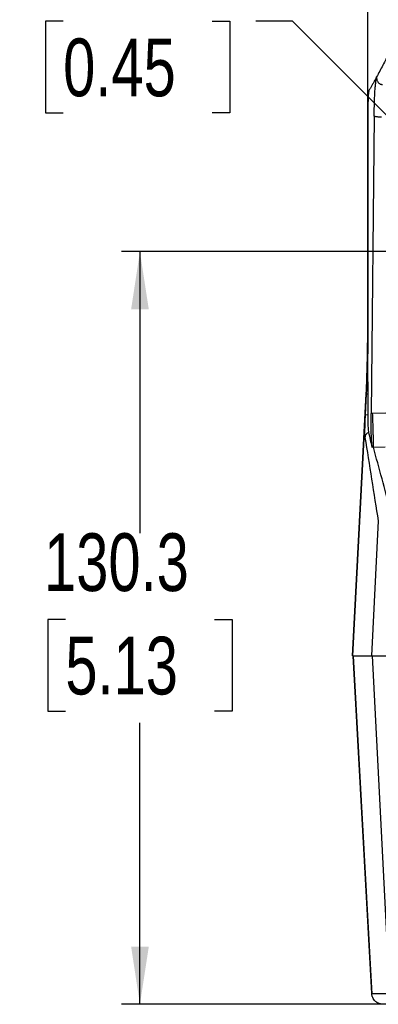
# Model space of a CAD drawing. Header units: millimetres. Extents: x 0 to 1118, y 0 to 848.
# Tile 4 of 17: x 121 to 183, y 368 to 539. Entities that reach past the tile are written whole.
import ezdxf

# ---------------------------------------------------------------- set-up
doc = ezdxf.new("R2010")
doc.units = ezdxf.units.MM
doc.layers.add('DIMENSIONS', color=140, linetype='Continuous', lineweight=25)
doc.styles.add('SLDTEXTSTYLE0', font='TXT', dxfattribs={"width": 0.75})
doc.dimstyles.new('SLDDIMSTYLE0', dxfattribs={"dimtxt": 10, "dimasz": 10, "dimexe": 0, "dimexo": 0.0625, "dimgap": 2.5, "dimtad": 0, "dimtih": 1, "dimtoh": 1, "dimdec": 1, "dimrnd": 1e-09, "dimzin": 12, "dimdsep": 46, "dimtxsty": 'SLDTEXTSTYLE0', "dimsah": 1, "dimcen": 0.09, "dimadec": 0, "dimazin": 3, "dimtfac": 1, "dimtdec": 1, "dimtofl": 0, "dimtmove": 0, "dimatfit": 3, "dimfxl": 0, "dimfrac": 2, "dimtolj": 1, "dimtzin": 12, "dimarcsym": 0})
doc.dimstyles.new('SLDDIMSTYLE1', dxfattribs={"dimtxt": 10, "dimasz": 10, "dimexe": 0, "dimexo": 0.0625, "dimgap": 2.5, "dimtad": 0, "dimtih": 1, "dimtoh": 1, "dimdec": 1, "dimrnd": 1e-09, "dimzin": 12, "dimdsep": 46, "dimtxsty": 'SLDTEXTSTYLE0', "dimsah": 1, "dimcen": 0, "dimadec": 0, "dimazin": 3, "dimtfac": 1, "dimtdec": 1, "dimtofl": 0, "dimtmove": 0, "dimatfit": 3, "dimfxl": 0, "dimfrac": 2, "dimtolj": 1, "dimtzin": 12, "dimarcsym": 0})

# ---------------------------------------------------------------- blocks, each defined once
blk = doc.blocks.new('_D_2')
at = {"layer": 'DIMENSIONS'}
for p, q in [((128.73, 538.44), (125.68, 538.44)), ((125.68, 538.44), (125.68, 522.57)), ((154.59, 538.44), (157.64, 538.44)), ((157.64, 538.44), (157.64, 522.57)), ((168.48, 538.44), (162.13, 538.44)), ((204.3, 502.63), (168.48, 538.44)), ((125.68, 522.57), (128.73, 522.57)), ((157.64, 522.57), (154.59, 522.57))]:
    blk.add_line(p, q, dxfattribs=at)
blk.add_solid([(204.3, 502.63), (198.31, 510.79), (196.14, 508.61)], dxfattribs=at)
at = {"layer": 'DIMENSIONS', "char_height": 10, "attachment_point": 1, "style": 'SLDTEXTSTYLE0'}
for s, insert in [('%%c', (121.19, 553.36)), ('11.5', (136.27, 553.36)), ('0.45', (128.73, 535.46))]:
    blk.add_mtext(s, dxfattribs=dict(at, insert=insert))
blk = doc.blocks.new('_D_5')
at = {"layer": 'DIMENSIONS'}
for p, q in [((196.09, 498.56), (138.87, 498.56)), ((142.04, 498.56), (142.04, 449.84)), ((129.11, 434.88), (126.07, 434.88)), ((126.07, 434.88), (126.07, 419.01)), ((154.98, 434.88), (158.02, 434.88)), ((158.02, 434.88), (158.02, 419.01)), ((126.07, 419.01), (129.11, 419.01)), ((158.02, 419.01), (154.98, 419.01)), ((142.04, 368.26), (142.04, 416.98)), ((186.12, 368.26), (138.87, 368.26))]:
    blk.add_line(p, q, dxfattribs=at)
for points in [[(142.04, 498.56), (140.51, 488.56), (143.58, 488.56)], [(142.04, 368.26), (143.58, 378.26), (140.51, 378.26)]]:
    blk.add_solid(points, dxfattribs=at)
at = {"layer": 'DIMENSIONS', "char_height": 10, "attachment_point": 1, "style": 'SLDTEXTSTYLE0'}
for s, insert in [('130.3', (125.42, 449.8)), ('5.13', (129.11, 431.9))]:
    blk.add_mtext(s, dxfattribs=dict(at, insert=insert))

msp = doc.modelspace()

# ---------------------------------------------------------------- linework, layer by layer
for p, q in [((181.53, 484.43), (181.53, 551.45)), ((181.55, 522.48), (181.55, 484.43)), ((182.65, 522.01), (182.12, 470.52)), ((181.55, 484.43), (181.28, 473.96)), ((181.55, 484.43), (181.53, 484.43)), ((181.53, 484.43), (181.53, 484.43)), ((181.25, 473.96), (178.87, 428.56)), ((178.87, 428.56), (181.26, 473.96)), ((181.28, 473.96), (181.09, 470.29)), ((181.25, 473.96), (181.26, 473.96)), ((181.28, 473.96), (181.26, 473.96)), ((181.28, 473.96), (181.59, 473.94)), ((184.67, 470.61), (182.38, 470.53)), ((181.6, 470.26), (181.09, 470.29)), ((182.55, 464.7), (184.54, 464.77)), ((183.37, 451.94), (182.21, 428.56)), ((178.87, 428.56), (182.21, 428.56)), ((179, 428.56), (182.23, 370.04)), ((182.23, 370.16), (179, 428.56)), ((182.21, 428.56), (236.86, 428.56)), ((185.39, 370.16), (182.34, 428.56)), ((182.23, 370.16), (185.39, 370.16))]:
    msp.add_line(p, q)
msp.add_ellipse((181.55, 460.08), major_axis=(0, 19.11), ratio=0.002739, start_param=5.274185, end_param=5.524051)
for points, knots in [([(187.38, 536.73), (187.3, 536.6), (187.14, 536.33), (186.9, 535.92), (186.66, 535.51), (186.42, 535.08), (186.18, 534.65), (185.94, 534.21), (185.7, 533.77), (185.46, 533.32), (185.12, 532.68), (184.68, 531.85), (184.15, 530.83), (183.61, 529.81), (183.25, 529.14), (183.08, 528.81)], [0, 0, 0, 0, 0.055673, 0.111345, 0.167018, 0.22269, 0.278363, 0.334035, 0.389707, 0.445378, 0.50105, 0.625789, 0.750526, 0.875263, 1, 1, 1, 1]), ([(183.08, 528.81), (182.98, 528.64), (182.8, 528.3), (182.52, 527.8), (182.25, 527.33), (182, 526.89), (181.83, 526.6), (181.75, 526.47)], [0, 0, 0, 0, 0.21294, 0.419409, 0.619409, 0.812938, 1, 1, 1, 1]), ([(182.65, 522.01), (182.65, 522.1), (182.65, 522.28), (182.66, 522.55), (182.66, 522.8), (182.67, 523.06), (182.67, 523.3), (182.68, 523.54), (182.68, 523.76), (182.69, 523.98), (182.69, 524.19), (182.7, 524.53), (182.72, 524.97), (182.74, 525.5), (182.77, 525.99), (182.79, 526.44), (182.82, 526.85), (182.86, 527.23), (182.9, 527.56), (182.94, 527.85), (182.95, 528.07), (182.96, 528.26), (182.97, 528.41), (182.99, 528.54), (183.02, 528.65), (183.04, 528.72), (183.06, 528.78), (183.07, 528.8), (183.08, 528.81)], [0, 0, 0, 0, 0.024585, 0.04889, 0.072875, 0.096503, 0.119737, 0.142542, 0.164887, 0.186741, 0.208074, 0.228862, 0.290516, 0.34808, 0.41152, 0.470596, 0.534431, 0.595879, 0.663933, 0.725095, 0.791765, 0.825623, 0.859801, 0.898723, 0.929016, 0.953744, 0.977386, 1, 1, 1, 1]), ([(183.08, 528.81), (183.07, 528.78), (183.07, 528.71), (183.07, 528.56), (183.1, 528.36), (183.16, 528.15), (183.26, 527.96), (183.39, 527.79), (183.54, 527.66), (183.69, 527.58), (183.81, 527.54), (183.94, 527.51), (184.03, 527.51), (184.08, 527.51)], [0, 0, 0, 0, 0.0551907, 0.1631518, 0.3128996, 0.4614088, 0.5786571, 0.7019445, 0.8031822, 0.85546, 0.9005713, 0.9446094, 1, 1, 1, 1]), ([(181.75, 526.47), (181.74, 526.46), (181.73, 526.44), (181.72, 526.41), (181.71, 526.36), (181.7, 526.31), (181.69, 526.24), (181.68, 526.17), (181.67, 526.06), (181.65, 525.9), (181.64, 525.69), (181.62, 525.45), (181.61, 525.19), (181.6, 524.9), (181.58, 524.59), (181.58, 524.26), (181.57, 523.93), (181.56, 523.58), (181.56, 523.22), (181.55, 522.86), (181.55, 522.61), (181.55, 522.48)], [0, 0, 0, 0, 0.03591, 0.071404, 0.106575, 0.141521, 0.176344, 0.211142, 0.246018, 0.3088, 0.372223, 0.436672, 0.500161, 0.56321, 0.626914, 0.689226, 0.751596, 0.812812, 0.874271, 0.936499, 1, 1, 1, 1]), ([(182.65, 522.01), (182.73, 522), (182.9, 521.97), (183.15, 521.94), (183.4, 521.91), (183.65, 521.89), (183.81, 521.89), (183.9, 521.88)], [0, 0, 0, 0, 0.200035, 0.399846, 0.599638, 0.799621, 1, 1, 1, 1]), ([(181.59, 473.94), (181.59, 474.43), (181.58, 475.5), (181.58, 477.23), (181.57, 479.35), (181.56, 481.78), (181.56, 483.54), (181.55, 484.43)], [0, 0, 0, 0, 0.140066, 0.305148, 0.495225, 0.746397, 1, 1, 1, 1]), ([(182.38, 470.53), (182.34, 470.53), (182.25, 470.53), (182.16, 470.52), (182.12, 470.52)], [0, 0, 0, 0, 0.519418, 1, 1, 1, 1]), ([(182.32, 464.68), (182.32, 464.7), (182.31, 464.73), (182.3, 464.78), (182.29, 464.84), (182.28, 464.91), (182.27, 465.01), (182.25, 465.18), (182.23, 465.41), (182.21, 465.71), (182.19, 466.14), (182.16, 466.8), (182.14, 467.66), (182.12, 468.4), (182.12, 468.97), (182.12, 469.35), (182.12, 469.74), (182.12, 470.13), (182.12, 470.39), (182.12, 470.52)], [0, 0, 0, 0, 0.0239907, 0.0483156, 0.0729676, 0.0979381, 0.1232176, 0.1795996, 0.2468595, 0.2922554, 0.3711807, 0.4961147, 0.6207482, 0.7476804, 0.7960053, 0.8456468, 0.8963664, 0.9479071, 1, 1, 1, 1]), ([(182.55, 464.7), (182.55, 464.72), (182.55, 464.76), (182.55, 464.82), (182.55, 464.9), (182.55, 464.98), (182.55, 465.08), (182.55, 465.18), (182.54, 465.3), (182.54, 465.42), (182.54, 465.55), (182.54, 465.68), (182.53, 465.83), (182.53, 465.98), (182.52, 466.14), (182.52, 466.31), (182.51, 466.49), (182.51, 466.67), (182.5, 466.94), (182.49, 467.31), (182.48, 467.78), (182.46, 468.26), (182.45, 468.74), (182.43, 469.2), (182.42, 469.66), (182.4, 470.11), (182.39, 470.39), (182.38, 470.53)], [0, 0, 0, 0, 0.0294162, 0.0588325, 0.0882487, 0.117665, 0.1470812, 0.1764975, 0.2059137, 0.23533, 0.2647462, 0.2941625, 0.3235787, 0.352995, 0.3824112, 0.4118275, 0.4412437, 0.47066, 0.5000762, 0.5692276, 0.6364762, 0.7018218, 0.7652642, 0.8268034, 0.8864391, 0.9441714, 1, 1, 1, 1]), ([(181.09, 470.29), (181.08, 470.22), (181.08, 470.09), (181.07, 469.9), (181.06, 469.71), (181.05, 469.45), (181.03, 469.14), (181.02, 468.78), (181.01, 468.31), (181, 467.81), (181, 467.37), (181, 467.08), (181.01, 466.85), (181.02, 466.66), (181.03, 466.52), (181.04, 466.44), (181.04, 466.4), (181.04, 466.39)], [0, 0, 0, 0, 0.036171, 0.072369, 0.108591, 0.144839, 0.215743, 0.286559, 0.363005, 0.501023, 0.617842, 0.70093, 0.752974, 0.849066, 0.922126, 0.972439, 1, 1, 1, 1]), ([(181.73, 467.26), (181.71, 467.34), (181.69, 467.47), (181.66, 467.84), (181.65, 468.07), (181.62, 468.61), (181.61, 468.91), (181.6, 469.57), (181.6, 469.91), (181.6, 470.26)], [0, 0, 0, 0, 0.25, 0.25, 0.5, 0.5, 0.75, 0.75, 1, 1, 1, 1]), ([(181.73, 467.26), (181.63, 467.23), (181.54, 467.19), (181.38, 467.07), (181.3, 467), (181.12, 466.76), (181.06, 466.57), (181.04, 466.39)], [0, 0, 0, 0, 0.25, 0.25, 0.5, 0.5, 1, 1, 1, 1]), ([(182.55, 464.7), (182.51, 464.7), (182.43, 464.7), (182.36, 464.69), (182.32, 464.68)], [0, 0, 0, 0, 0.5182101, 1, 1, 1, 1]), ([(184.22, 368.26), (184.17, 368.26), (184.08, 368.26), (183.94, 368.28), (183.8, 368.3), (183.66, 368.34), (183.52, 368.38), (183.38, 368.44), (183.25, 368.51), (183.11, 368.6), (182.97, 368.7), (182.8, 368.85), (182.58, 369.09), (182.42, 369.38), (182.32, 369.64), (182.25, 369.88), (182.24, 370.06), (182.23, 370.16)], [0, 0, 0, 0, 0.0463731, 0.0925842, 0.1390732, 0.1862447, 0.2344589, 0.2840264, 0.3352057, 0.3882035, 0.4431762, 0.5002336, 0.6204927, 0.759332, 0.8215198, 0.9017388, 1, 1, 1, 1])]:
    msp.add_open_spline(points, degree=3, knots=knots)
for points in [[(181.26, 473.96), (181.44, 477.45), (181.53, 480.94), (181.53, 484.43)], [(181.55, 484.43), (181.55, 480.94), (181.46, 477.45), (181.28, 473.96)], [(182.32, 464.68), (182.12, 465.55), (181.92, 466.41), (181.73, 467.26)], [(181.04, 466.39), (181.84, 461.87), (182.58, 456.46), (183.37, 451.94)], [(185.3, 453.78), (184.66, 457.44), (183.42, 461.06), (182.55, 464.7)]]:
    msp.add_open_spline(points, degree=3)

# ---------------------------------------------------------------- dimensions: what is measured, and where the dimension line sits
at = {"layer": 'DIMENSIONS'}
dim = msp.add_diameter_dim_2p(p1=(212.43, 494.49), p2=(204.3, 502.63), dimstyle='SLDDIMSTYLE1', dxfattribs=at)
dim.commit()
dim.dimension.update_dxf_attribs({"geometry": '_D_2', "text_midpoint": (141.66, 538.44), "dimtype": 163})
dim = msp.add_linear_dim(base=(142.04, 498.56), p1=(187.39, 368.26), p2=(197.36, 498.56), angle=90, dimstyle='SLDDIMSTYLE0', dxfattribs=at)
dim.commit()
dim.dimension.update_dxf_attribs({"geometry": '_D_5', "text_midpoint": (142.04, 433.41), "dimtype": 160})

doc.saveas('drawing.dxf')
